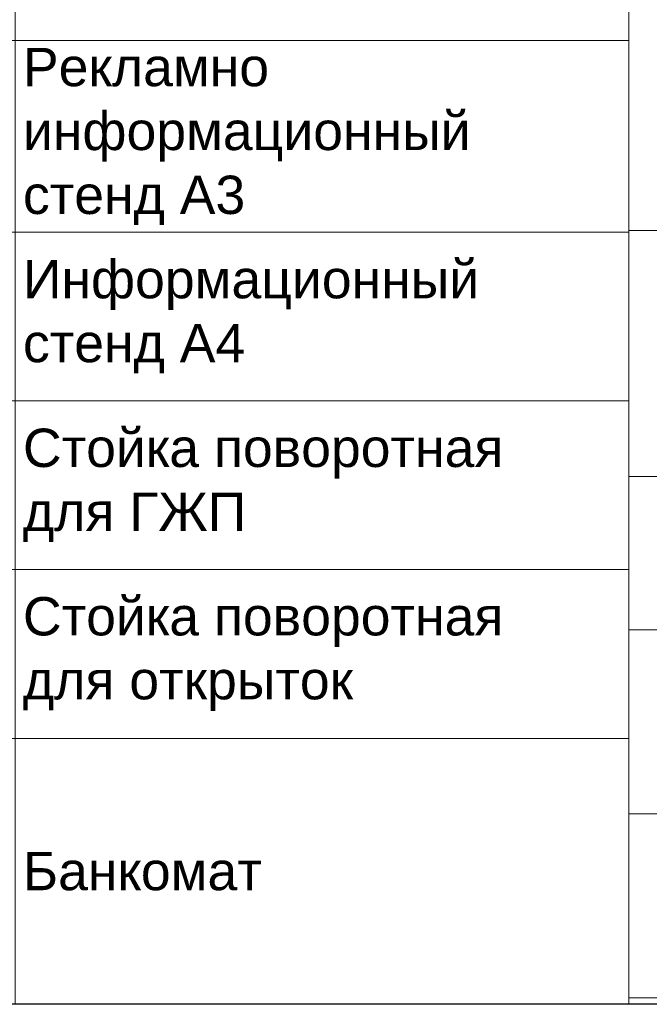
# Model space of a CAD drawing. Header units: millimetres. Extents: x -57464382 to 30606835, y -92609 to 65084.
# Tile 30 of 256: x -63476 to -59370, y -55394 to -48973. Entities that reach past the tile are written whole.
import ezdxf
from ezdxf import colors
from ezdxf.entities.mleader import LeaderData, LeaderLine
from ezdxf.math import Vec2, Vec3

# ---------------------------------------------------------------- set-up
doc = ezdxf.new("R2010")
doc.units = ezdxf.units.MM
doc.layers.get('0').update_dxf_attribs({"lineweight": 0})
doc.layers.get('Defpoints').update_dxf_attribs({"color": 30})
doc.layers.add('17_АР_Текст', color=235, linetype='Continuous', lineweight=0)
doc.styles.add('_ТЕКСТОВЫЙ', font='arial.ttf', dxfattribs={"width": 0.8})
doc.styles.add('HVAC_AEP', font='arial.ttf')

# ---------------------------------------------------------------- blocks, each defined once
blk = doc.blocks.new('_Dot')
at = {"color": 0, "linetype": 'ByBlock', "lineweight": -2}
blk.add_line((-0.5, 0), (-1, 0), dxfattribs=at)
at = {"color": 0, "linetype": 'ByBlock', "const_width": 0.5}
blk.add_lwpolyline([(-0.25, 0, 1), (0.25, 0, 1)], format="xyb", close=True, dxfattribs=at)
blk = doc.blocks.new('*T177')
at = {"color": 0, "linetype": 'ByBlock', "lineweight": -2, "transparency": 16777216}
for p, q in [((0, 0), (6500, 0)), ((0, 0), (0, -14269.7)), ((6500, 0), (6500, -14269.7)), ((0, -469.7), (6500, -469.7)), ((2500, -469.7), (2500, -14269.7)), ((0, -1735.2), (6500, -1735.2)), ((0, -2985.2), (6500, -2985.2)), ((0, -4235.2), (6500, -4235.2)), ((0, -5485.2), (6500, -5485.2)), ((0, -6735.2), (6500, -6735.2)), ((0, -7985.2), (6500, -7985.2)), ((0, -9235.2), (6500, -9235.2)), ((0, -10335.2), (6500, -10335.2)), ((0, -11435.2), (6500, -11435.2)), ((0, -12535.2), (6500, -12535.2)), ((0, -14269.7), (6500, -14269.7))]:
    blk.add_line(p, q, dxfattribs=at)
at = {"color": 0, "lineweight": 15, "transparency": 16777216, "style": 'HVAC_AEP'}
for s, insert, char_height, width, attachment_point in [('Клиентский зал', (3250, -234.8), 300, 6497, 5), ('Стол для заполнения^Jдокументов/МГН', (2550, -1102.4), 250, 3900, 4), ('Стеллаж пристенный^J2250 х 665 х 500', (2550, -2360.2), 250, 3900, 4), ('Стеллаж пристенный^J2250 х 1000 х 500', (2550, -3610.2), 250, 3900, 4), ('Стеллаж островной^J1550 х 1000 х 1000', (2550, -4860.2), 250, 3900, 4), ('Стеллаж пристенный^Jугловой^J2250 х 1000 х 500', (2550, -6110.2), 250, 3900, 4), ('Стул для мест^Jожидания (голубой)', (2550, -7360.2), 250, 3900, 4), ('Рекламно^Jинформационный^Jстенд А3', (2550, -8610.2), 250, 3900, 4), ('Информационный^Jстенд А4', (2550, -9785.2), 250, 3900, 4), ('Стойка поворотная^Jдля ГЖП', (2550, -10885.2), 250, 3900, 4), ('Стойка поворотная^Jдля открыток', (2550, -11985.2), 250, 3900, 4), ('Банкомат', (2550, -13402.4), 250, 3900, 4)]:
    blk.add_mtext(s, dxfattribs=dict(at, insert=insert, char_height=char_height, width=width, attachment_point=attachment_point))
blk = doc.blocks.new('*T180')
at = {"color": 0, "linetype": 'ByBlock', "lineweight": -2, "transparency": 16777216}
for p, q in [((0, 0), (6500, 0)), ((0, 0), (0, -9080.2)), ((6500, 0), (6500, -9080.2)), ((0, -469.7), (6500, -469.7)), ((2500, -469.7), (2500, -9080.2)), ((0, -1469.7), (6500, -1469.7)), ((0, -2469.7), (6500, -2469.7)), ((0, -4075), (6500, -4075)), ((0, -5680.2), (6500, -5680.2)), ((0, -6680.2), (6500, -6680.2)), ((0, -7880.2), (6500, -7880.2)), ((0, -9080.2), (6500, -9080.2))]:
    blk.add_line(p, q, dxfattribs=at)
at = {"color": 0, "lineweight": 15, "transparency": 16777216, "style": 'HVAC_AEP'}
for s, insert, char_height, width, attachment_point in [('Фарма', (3250, -234.8), 300, 6497, 5), ('Кресло рабочее', (2550, -969.7), 250, 3900, 4), ('Холодильник^Jфармацевтический', (2550, -1969.7), 250, 3900, 4), ('Аптечный шкаф для^Jрецептурных^Jлекарств с замками^J1099Х460Х 2200', (2550, -3272.3), 250, 3900, 4), ('Аптечный шкаф для^Jхранения резиновых^Jизделий^J600Х400Х2000 мм', (2550, -4877.6), 250, 3900, 4), ('Шкаф для хранения^JЛП 800Х400Х 2000', (2550, -6180.2), 250, 3900, 4), ('Шкаф металл.для^Jхранения ССЖ^J300Х500Х 1860', (2550, -7280.2), 250, 3900, 4), ('Тумба под^Jхолодильник^J600Х610Х516', (2550, -8480.2), 250, 3900, 4)]:
    blk.add_mtext(s, dxfattribs=dict(at, insert=insert, char_height=char_height, width=width, attachment_point=attachment_point))

msp = doc.modelspace()

# ---------------------------------------------------------------- linework, layer by layer
at = {"layer": 'Defpoints'}
msp.add_lwpolyline([(39622.9, -55394.4), (-153407.1, -55394.4)], dxfattribs=at)

# ---------------------------------------------------------------- block references
for name, p in [('*T177', (-66004.5, -41124.8)), ('*T180', (-59504.5, -46272.2))]:
    msp.add_blockref(name, p)

# ---------------------------------------------------------------- leaders
at = {"layer": '17_АР_Текст', "lineweight": 18}
ml = msp.add_multileader_mtext('Standard', dxfattribs=at)
ml.set_content('ЦСУ оборудование:\\PМонитор 23,8"\\PСистемный блок (с комплектующими)\\PИсточник бесперебойного питания\\PМышь, клавиатура\\PWeb-камера\\PМФУ лазерный', color=256, style='_ТЕКСТОВЫЙ')
ml.set_leader_properties(lineweight=0)
ml.set_arrow_properties(name='DOT')
ml.build(insert=Vec2(0, 0))
ml.multileader.update_dxf_attribs({"text_left_attachment_type": 6, "text_right_attachment_type": 6, "dogleg_length": 0.36, "arrow_head_size": 50, "scale": 100})
ctx = ml.context
ctx.base_point, ctx.scale, ctx.char_height, ctx.arrow_head_size, ctx.landing_gap_size, ctx.plane_origin = Vec3(-74068.3, -49557), 100, 200, 50, 100, Vec3(-68828.3, -44334.1)
ctx.left_attachment, ctx.right_attachment, ctx.attachment_type = 6, 6, 2
notes = []
notes.append((ctx, [(1, (1, 1, 0), (-74104.3, -49557), (1, 0), 36, [(0, [(-74104.3, -48496.4)], 0, [])])]))
ctx.mtext.insert, ctx.mtext.width, ctx.mtext.defined_height, ctx.mtext.flow_direction = Vec3(-73968.3, -49301.5), 5220.324, 815.5, 5
for ctx, leaders in notes:
    for number, flags, end, landing, length, lines in leaders:
        leader = LeaderData()
        leader.index, (leader.has_last_leader_line, leader.has_dogleg_vector, leader.attachment_direction) = number, flags
        leader.last_leader_point, leader.dogleg_vector, leader.dogleg_length = Vec3(end), Vec3(landing), length
        for number, points, colour, breaks in lines:
            line = LeaderLine()
            line.index, line.vertices, line.color, line.breaks = number, Vec3.list(points), colors.encode_raw_color(colour), breaks
            leader.lines.append(line)
        ctx.leaders.append(leader)

doc.saveas('drawing.dxf')
